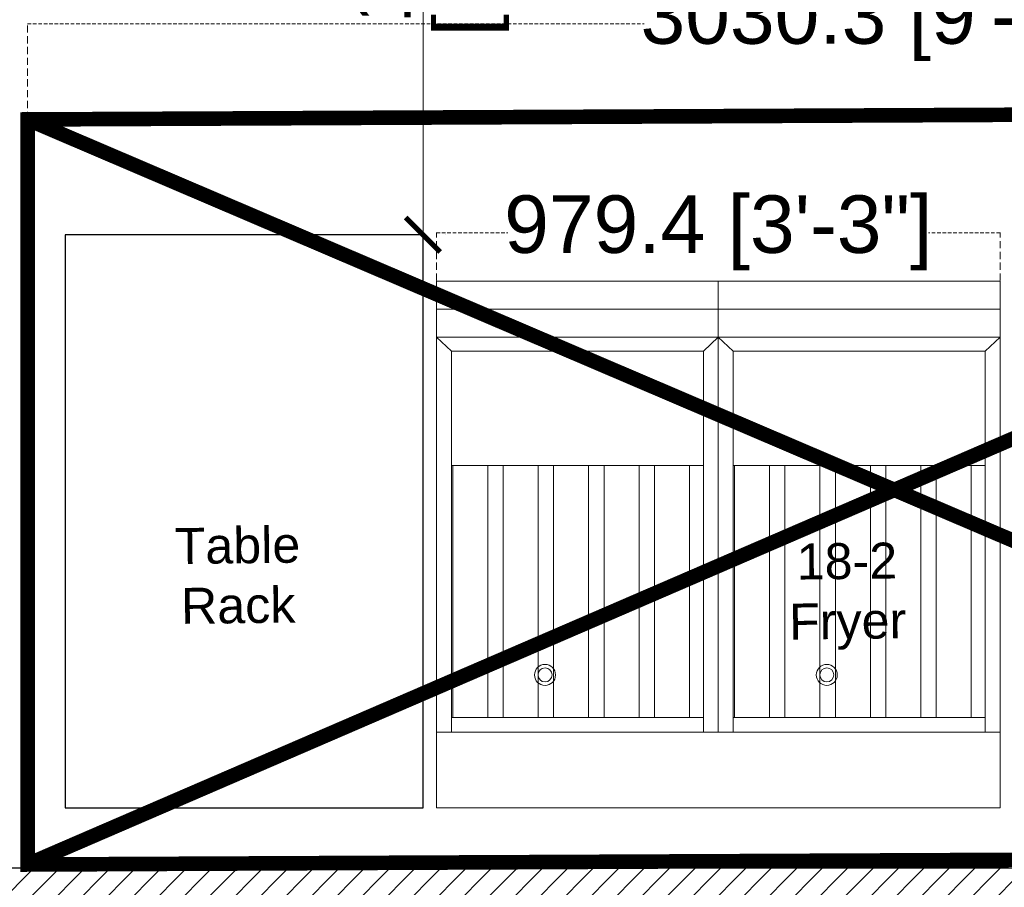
# Model space of a CAD drawing. Header units: millimetres. Extents: x -39166 to 36719, y -31650 to 11510.
# Tile 16 of 38: x 709 to 2421, y -22229 to -20721. Entities that reach past the tile are written whole.
import ezdxf

# ---------------------------------------------------------------- set-up
doc = ezdxf.new("R2010")
doc.units = ezdxf.units.MM
doc.header["$LTSCALE"] = 500
doc.header["$MEASUREMENT"] = 0
doc.header["$PDMODE"] = 35
doc.header["$PDSIZE"] = -9
for name, pattern in [('DASHED', [0.75, 0.5, -0.25]), ('DASHED2', [0.375, 0.25, -0.125]), ('DOT2', [0.125, 0, -0.125])]:
    doc.linetypes.add(name, pattern=pattern)
for name, color, linetype, lineweight in [('02_EQUIPMENT-NON VEG', 1, 'Continuous', 0), ('02_EQUIPMENT-TEXT', 7, 'Continuous', 0), ('DIM', 7, 'Continuous', 9), ('TEXT-1', 7, 'Continuous', 5)]:
    doc.layers.add(name, color=color, linetype=linetype, lineweight=lineweight)
doc.layers.add('NON VEG HOOD', color=1, linetype='Continuous')
doc.styles.add('DIM_75', font='arial.ttf', dxfattribs={"height": 4.5})
doc.styles.get("Standard").update_dxf_attribs({"font": 'arial.ttf', "height": 100})
doc.dimstyles.new('FT-Mts', dxfattribs={"dimscale": 10, "dimtxt": 20, "dimasz": 6, "dimexe": 5, "dimexo": 5, "dimgap": 2, "dimtad": 0, "dimtoh": 1, "dimdec": 0, "dimzin": 9, "dimdsep": 46, "dimtxsty": 'Standard', "dimblk": 'ARCHTICK', "dimcen": 5, "dimdle": 2, "dimclrd": 256, "dimclre": 253, "dimclrt": 6, "dimadec": 0, "dimazin": 2, "dimtfac": 1, "dimtdec": 0, "dimtofl": 0, "dimtmove": 0, "dimatfit": 3, "dimfxl": 0, "dimtolj": 1, "dimtzin": 0, "dimlwd": -1, "dimlwe": 0, "dimarcsym": 0})
doc.dimstyles.get("Standard").update_dxf_attribs({"dimtxt": 2, "dimasz": 2, "dimexe": 0.5, "dimexo": 0.25, "dimgap": 1, "dimtad": 0, "dimzin": 0, "dimdsep": 46, "dimlunit": 4, "dimtxsty": 'Standard', "dimcen": 0, "dimclrd": 8, "dimclre": 253, "dimclrt": 1, "dimadec": 0, "dimazin": 0, "dimtfac": 1, "dimtofl": 0, "dimtmove": 0, "dimatfit": 3, "dimfxl": 0, "dimtolj": 1, "dimtzin": 0, "dimarcsym": 0})

# ---------------------------------------------------------------- blocks, each defined once
blk = doc.blocks.new('C-032')
at = {"layer": '02_EQUIPMENT-NON VEG', "linetype": 'ByBlock'}
for p, q in [((0, -6.000000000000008), (40.25, -6.000000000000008)), ((0, -43.62499999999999), (0, -6.000000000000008)), ((40.25, -6.000000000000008), (40.25, -43.62499999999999)), ((0, -11.40625), (40.25, -11.40625)), ((1.0625, -11.40625), (1.0625, -38.625)), ((19.06250000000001, -11.40625), (19.06250000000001, -38.62500000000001)), ((20.125, -11.40625), (20.125, -43.62499999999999)), ((21.1875, -11.40625), (21.1875, -38.62500000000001)), ((39.1875, -11.40625), (39.1875, -38.62500000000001)), ((1.0625, -12.46875000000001), (19.0625, -12.46875)), ((1.162499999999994, -30.46875), (1.1625, -12.46875000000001)), ((3.662499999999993, -30.46875), (3.6625, -12.46875000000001)), ((4.762499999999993, -30.46875), (4.762500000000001, -12.46875000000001)), ((7.262499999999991, -30.46875), (7.262500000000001, -12.46875000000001)), ((8.362499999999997, -30.46875), (8.362500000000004, -12.46875000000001)), ((10.86249999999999, -30.46875), (10.8625, -12.46875000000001)), ((11.9625, -30.46875), (11.9625, -12.46875000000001)), ((14.4625, -30.46875000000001), (14.4625, -12.46875000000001)), ((15.5625, -12.46875), (15.56250000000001, -30.46875)), ((18.0625, -12.46875), (18.06250000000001, -30.46875)), ((21.1875, -12.46875000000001), (39.1875, -12.46875000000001)), ((21.2875, -30.46875), (21.2875, -12.46875000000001)), ((23.7875, -30.46875), (23.7875, -12.46875000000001)), ((24.8875, -30.46875), (24.8875, -12.46875000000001)), ((27.3875, -30.46875), (27.3875, -12.46875000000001)), ((28.4875, -30.46875), (28.48750000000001, -12.46875000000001)), ((30.9875, -30.46875), (30.98750000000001, -12.46875000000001)), ((32.08750000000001, -30.46875), (32.08750000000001, -12.46875000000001)), ((34.58750000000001, -30.46875000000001), (34.58750000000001, -12.46875000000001)), ((35.6875, -12.46875000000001), (35.6875, -30.46875)), ((38.1875, -12.46875000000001), (38.1875, -30.46875)), ((1.0625, -30.46875), (19.06250000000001, -30.46875)), ((21.1875, -30.46875000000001), (39.1875, -30.46875)), ((1.0625, -38.625), (0, -39.625)), ((19.06250000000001, -38.62500000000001), (1.0625, -38.625)), ((19.06250000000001, -38.62500000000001), (20.125, -39.62500000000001)), ((21.1875, -38.62500000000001), (20.125, -39.62500000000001)), ((39.1875, -38.62500000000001), (21.1875, -38.62500000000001)), ((39.1875, -38.62500000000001), (40.25, -39.62500000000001)), ((40.25, -39.62500000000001), (0, -39.625)), ((40.25, -41.625), (0, -41.625)), ((40.25, -43.62499999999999), (0, -43.62499999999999))]:
    blk.add_line(p, q, dxfattribs=at)
for centre, radius in [((7.75, -15.5), 0.75), ((27.875, -15.5), 0.75), ((7.75, -15.5), 0.5), ((27.875, -15.5), 0.5)]:
    blk.add_circle(centre, radius, dxfattribs=at)
blk = doc.blocks.new('_ArchTick')
at = {"color": 0, "linetype": 'ByBlock', "const_width": 0.15}
blk.add_lwpolyline([(-0.5, -0.5), (0.5, 0.5)], dxfattribs=at)
blk = doc.blocks.new('*D118')
at = {"layer": 'DEFPOINTS', "color": 0}
for p in [(1410.400753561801, -20049.11938063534), (1410.500000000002, -20049.11938063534), (1274.500024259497, -21094.78644088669)]:
    blk.add_point(p, dxfattribs=at)
at = {"layer": 'DIM'}
blk.add_line((1410.500000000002, -21114.78644088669), (1410.500000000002, -20029.11938063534), dxfattribs=at)
at = {"layer": 'DIM', "color": 253, "linetype": 'DOT2', "lineweight": 0}
for p, q in [((1460.400753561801, -20049.11938063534), (1460.500000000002, -20049.11938063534)), ((1324.500024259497, -21094.78644088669), (1460.500000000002, -21094.78644088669))]:
    blk.add_line(p, q, dxfattribs=at)
at = {"layer": 'DIM', "xscale": 60, "yscale": 60, "zscale": 60}
for p, rotation in [((1410.500000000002, -20049.11938063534), 90), ((1410.500000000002, -21094.78644088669), 270)]:
    blk.add_blockref('_ArchTick', p, dxfattribs=dict(at, rotation=rotation))
at = {"layer": 'DIM', "color": 0, "char_height": 100, "attachment_point": 5, "rotation": 90}
for s, insert in [('\\A1;[3\'-6"]', (1494.585948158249, -20571.95291076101)), ('\\A1;1045', (1339.442701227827, -20571.95291076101))]:
    blk.add_mtext(s, dxfattribs=dict(at, insert=insert))
blk = doc.blocks.new('*D121')
at = {"color": 253, "linetype": 'DASHED', "lineweight": 0, "ltscale": 0.05}
for p, q in [((723.1450976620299, -20893.41885045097), (723.1450976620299, -20727.5)), ((3753.494262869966, -20893.39139462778), (3753.494262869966, -20727.5))]:
    blk.add_line(p, q, dxfattribs=at)
at = {"color": 8, "linetype": 'DASHED2', "lineweight": 0, "ltscale": 0.05}
for p, q in [((723.1450976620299, -20728), (1794.993622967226, -20728)), ((3753.494262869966, -20728), (2681.645737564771, -20728))]:
    blk.add_line(p, q, dxfattribs=at)
at = {"layer": 'DEFPOINTS', "color": 0, "ltscale": 0.05}
for p in [(3753.494262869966, -20728), (723.1450976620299, -20894.41885045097), (3753.494262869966, -20894.39139462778)]:
    blk.add_point(p, dxfattribs=at)
at = {"color": 8, "lineweight": 0, "ltscale": 0.05, "xscale": 1.5, "yscale": 1.5, "zscale": 1.5, "rotation": 180}
blk.add_blockref('_ArchTick', (723.1450976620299, -20728), dxfattribs=at)
at = {"color": 8, "lineweight": 0, "ltscale": 0.05, "xscale": 1.5, "yscale": 1.5, "zscale": 1.5}
blk.add_blockref('_ArchTick', (3753.494262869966, -20728), dxfattribs=at)
at = {"color": 7, "ltscale": 0.05, "insert": (2238.319680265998, -20728), "char_height": 100, "attachment_point": 5}
blk.add_mtext('\\A1;3030.3 [9\'-11"]', dxfattribs=at)
blk = doc.blocks.new('*D123')
at = {"color": 253, "linetype": 'DASHED', "lineweight": 0, "ltscale": 0.05}
for p, q in [((1433.953959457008, -21174.60691530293), (1433.953959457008, -21091)), ((2413.401543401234, -21174.60183406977), (2413.401543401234, -21091))]:
    blk.add_line(p, q, dxfattribs=at)
at = {"color": 8, "linetype": 'DASHED2', "lineweight": 0, "ltscale": 0.05}
for p, q in [((1433.953959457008, -21091.5), (1558.011994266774, -21091.5)), ((2413.401543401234, -21091.5), (2289.343508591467, -21091.5))]:
    blk.add_line(p, q, dxfattribs=at)
at = {"layer": 'DEFPOINTS', "color": 0, "ltscale": 0.05}
for p in [(1433.953959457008, -21091.5), (1433.953959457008, -21175.60691530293), (2413.401543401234, -21175.60183406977)]:
    blk.add_point(p, dxfattribs=at)
at = {"color": 8, "lineweight": 0, "ltscale": 0.05, "xscale": 1.5, "yscale": 1.5, "zscale": 1.5, "rotation": 180}
blk.add_blockref('_ArchTick', (1433.953959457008, -21091.5), dxfattribs=at)
at = {"color": 8, "lineweight": 0, "ltscale": 0.05, "xscale": 1.5, "yscale": 1.5, "zscale": 1.5}
blk.add_blockref('_ArchTick', (2413.401543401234, -21091.5), dxfattribs=at)
at = {"color": 7, "ltscale": 0.05, "insert": (1923.677751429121, -21091.5), "char_height": 100, "attachment_point": 5}
blk.add_mtext('\\A1;979.4 [3\'-3"]', dxfattribs=at)

msp = doc.modelspace()

# ---------------------------------------------------------------- hatches: boundary and pattern name
at = {"layer": 'TEXT-1', "ltscale": 0.05}
h = msp.add_hatch(dxfattribs=at)
h.set_pattern_fill('ANSI31', color=251, scale=250)
h.set_pattern_definition([(45, (0, -26510.10887611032), (-22.09708691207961, 22.09708691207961), [])])
h.paths.add_polyline_path([(3220.919881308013, -15833.09600352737), (-2129.080118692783, -15833.09600352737), (-2129.080118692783, -21170.59600352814), (-766.5801186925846, -21170.59600352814), (-766.5801186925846, -28183.09600352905), (7783.419881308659, -28183.09600352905), (7783.419881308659, -24808.09600352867), (5945.919881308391, -24808.09600352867), (5945.919881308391, -20858.0960035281), (5170.919881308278, -20858.0960035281), (5170.919881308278, -15833.09600352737), (4120.919881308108, -15833.09600352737), (4120.919881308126, -15983.09600352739), (5020.919881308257, -15983.09600352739), (5020.919881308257, -21008.09600352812), (5795.919881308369, -21008.09600352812), (5795.919881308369, -22283.0960035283), (5795.919881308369, -22433.09600352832), (5795.919881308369, -24958.09600352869), (7633.419881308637, -24958.09600352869), (7633.419881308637, -27133.09600352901), (7633.419881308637, -27283.09600352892), (7633.419881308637, -28033.09600352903), (4583.419881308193, -28033.09600352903), (4583.419881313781, -28183.09600352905), (433.41988130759, -28183.09600352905), (433.41988130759, -28033.09600352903), (358.4198813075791, -28033.09600352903), (-616.5801186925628, -28033.09600352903), (-616.5801186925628, -25620.59600352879), (1292.913416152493, -25620.59600352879), (1292.926346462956, -25470.59600352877), (-616.5801186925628, -25470.59600352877), (-616.5801186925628, -22345.59600352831), (3833.419881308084, -22345.59600352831), (3833.419881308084, -22195.59600352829), (-616.5801186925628, -22195.59600352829), (-616.5801186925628, -21020.59600352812), (-1979.080118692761, -21020.59600352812), (-1979.080118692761, -19283.09600352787), (-1979.080118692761, -19133.09600352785), (-1979.080118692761, -15983.09600352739), (-179.0801186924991, -15983.09600352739), (-29.0801186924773, -15983.09600352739), (3220.919881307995, -15983.09600352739)])

# ---------------------------------------------------------------- linework, layer by layer
msp.add_line((-616.5801186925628, -22195.59600352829), (3833.419881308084, -22195.59600352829))
at = {"layer": '02_EQUIPMENT-NON VEG', "lineweight": 25}
msp.add_lwpolyline([(788.4356220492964, -22091.18324232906), (1410.925027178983, -22091.17760239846), (1410.915999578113, -21094.78486968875), (788.4265944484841, -21094.79050961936)], close=True, dxfattribs=at)
at = {"layer": 'NON VEG HOOD', "linetype": 'DASHED2', "lineweight": 0, "ltscale": 22, "const_width": 25.4}
for points in [[(722.4198813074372, -22189.59600352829), (3753.494132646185, -20880.01835890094)], [(723.1450976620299, -20894.41885045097), (3753.50599754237, -22189.56854102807)]]:
    msp.add_lwpolyline(points, dxfattribs=at)
msp.add_lwpolyline([(723.1450976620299, -20894.41885045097), (723.1568324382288, -22189.60744260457), (3753.505867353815, -22175.19939331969), (3753.494132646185, -20880.01835890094)], close=True, dxfattribs=at)
at = {"layer": 'TEXT-1', "ltscale": 0.05}
msp.add_lwpolyline([(-1979.080118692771, -15983.0960035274), (-1979.08011869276, -21020.59600352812), (-616.5801186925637, -21020.59600352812), (-616.5801186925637, -22195.59600352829), (3833.419881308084, -22195.59600352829), (3833.419881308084, -22345.59600352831), (-616.5801186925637, -22345.59600352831), (-616.5801186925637, -25470.59600352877), (1292.919881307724, -25470.59600352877), (1292.919881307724, -25620.59600352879), (-616.5801186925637, -25620.59600352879), (-616.5801186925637, -28033.09600352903), (7633.419881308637, -28033.09600352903), (7633.419881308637, -24958.09600352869), (5795.919881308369, -24958.09600352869), (5795.919881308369, -22433.09600143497), (4995.919881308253, -22433.09600143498), (4995.919881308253, -22283.09600143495), (5795.919881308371, -22283.09600143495), (5795.919881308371, -21008.09600352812), (5020.919881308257, -21007.09600352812), (5021.220006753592, -15983.10964912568)], dxfattribs=at)

# ---------------------------------------------------------------- block references
at = {"layer": '02_EQUIPMENT-NON VEG', "color": 2, "lineweight": 25, "xscale": -24.33410146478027, "yscale": 24.33410146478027, "zscale": 24.33410146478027, "rotation": 180.0002972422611}
msp.add_blockref('C-032', (1433.959466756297, -22237.18209168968), dxfattribs=at)

# ---------------------------------------------------------------- texts
at = {"layer": '02_EQUIPMENT-TEXT', "char_height": 62.47187295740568, "width": 878.5960954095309, "attachment_point": 2, "rotation": 0.6733943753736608, "style": 'DIM_75'}
for s, insert in [('Table\\PRack', (1087.587906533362, -21603.54606686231)), ('18-2 \\PFryer', (2146.918386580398, -21630.82303677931))]:
    msp.add_mtext(s, dxfattribs=dict(at, insert=insert))

# ---------------------------------------------------------------- dimensions: what is measured, and where the dimension line sits
at = {"ltscale": 0.05}
for base, p1, p2, picture, middle in [((3753.494262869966, -20728), (723.1450976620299, -20894.41885045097), (3753.494262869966, -20894.39139462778), '*D121', (2238.319680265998, -20728)), ((1433.953959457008, -21091.5), (2413.401543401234, -21175.60183406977), (1433.953959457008, -21175.60691530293), '*D123', (1923.677751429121, -21091.5))]:
    dim = msp.add_linear_dim(base=base, p1=p1, p2=p2, dimstyle='Standard', override={"dimtxt": 100, "dimasz": 1.5, "dimexo": 1, "dimdec": 1, "dimlunit": 2, "dimblk": 'ArchTick', "dimclrt": 7, "dimtdec": 1, "dimlwd": 0, "dimlwe": 0, "dimarcsym": 1}, dxfattribs=at)
    dim.commit()
    dim.dimension.update_dxf_attribs({"geometry": picture, "text_midpoint": middle})
at = {"layer": 'DIM'}
dim = msp.add_linear_dim(base=(1410.500000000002, -20049.11938063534), p1=(1274.500024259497, -21094.78644088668), p2=(1410.4007535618, -20049.11938063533), angle=90, dimstyle='FT-Mts', override={"dimtxt": 8, "dimtad": 1, "dimtoh": 0, "dimrnd": 5, "dimpost": '\\X', "dimclrt": 0, "dimfxl": 2}, dxfattribs=at)
dim.commit()
dim.dimension.update_dxf_attribs({"geometry": '*D118', "text_midpoint": (1410.499999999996, -20571.95291076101)})

doc.saveas('drawing.dxf')
